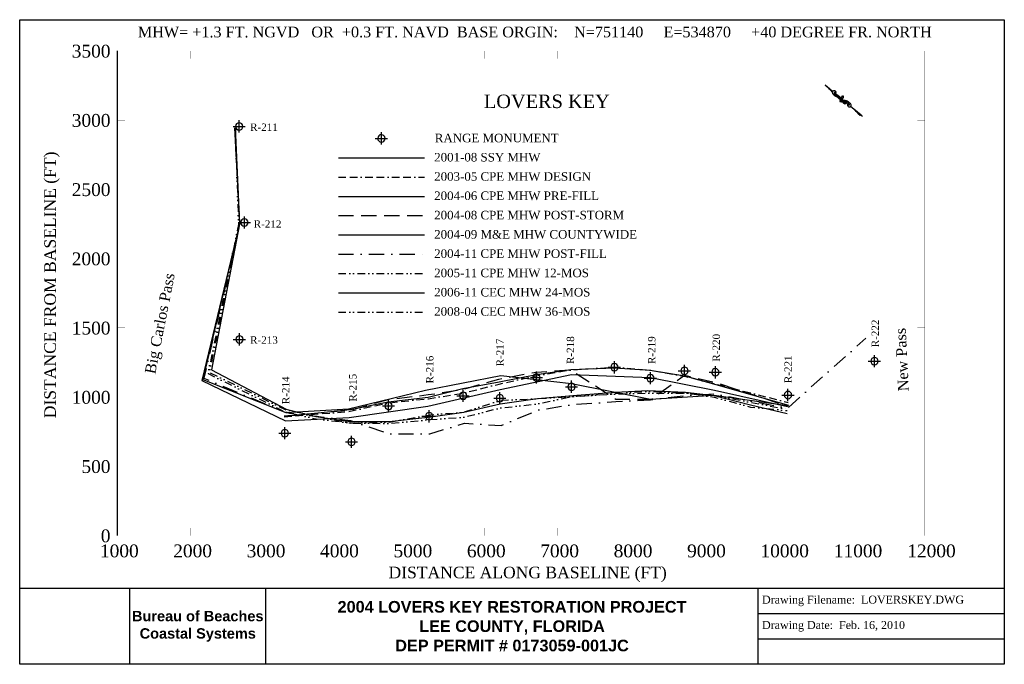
# Model space of a CAD drawing. Extents: x 101 to 16209, y 1993 to 12532.
import ezdxf

# ---------------------------------------------------------------- set-up
doc = ezdxf.new("R2010")
doc.units = 0
doc.header["$LTSCALE"] = 500
doc.header["$MEASUREMENT"] = 0
for name, pattern in [('BORDER2', [0.875, 0.25, -0.125, 0.25, -0.125, 0, -0.125]), ('DASHDOT', [1, 0.5, -0.25, 0, -0.25]), ('DASHED', [0.75, 0.5, -0.25]), ('DIVIDE2', [0.625, 0.25, -0.125, 0, -0.125, 0, -0.125])]:
    doc.linetypes.add(name, pattern=pattern)
doc.layers.get('0').update_dxf_attribs({"linetype": 'CONTINUOUS'})
for name, color, linetype in [('2001-08 SSY MHW', 7, 'CONTINUOUS'), ('2003-05 CPE MHW', 8, 'BORDER2'), ('2004-06 CPE MHW PRE-FILL', 1, 'CONTINUOUS'), ('2004-08 CPE MHW POST-STRM', 5, 'DASHED'), ('2004-09 M&E MHW', 6, 'CONTINUOUS'), ('2004-11 CPE MHW POST-FILL', 3, 'DASHDOT'), ('2005-11 CEC MHW 12-MOS', 4, 'DIVIDE2'), ('2006-11-CEC MHW 24MOS', 30, 'CONTINUOUS'), ('2008-04-CEC MHW 36MOS', 190, 'DIVIDE2'), ('GENERAL LABELS', 7, 'CONTINUOUS'), ('R-MONUMENTS', 7, 'CONTINUOUS'), ('SIGNATURE', 7, 'CONTINUOUS')]:
    doc.layers.add(name, color=color, linetype=linetype)
doc.styles.get("Standard").update_dxf_attribs({"font": 'times.ttf'})
picture_1 = doc.add_image_def('image1.tif', size_in_pixel=(660, 456))

# ---------------------------------------------------------------- blocks, each defined once
blk = doc.blocks.new('*X5')
for p, q in [((3042.8, 778.5), (3055.1, 778.5)), ((3043.1, 778.6), (3054, 778.6)), ((3043.3, 778.8), (3053, 778.8)), ((3043.4, 778.9), (3051.9, 778.9)), ((3043.5, 779.1), (3049.7, 779.1)), ((3043.5, 779), (3050.8, 779)), ((3043.6, 779.8), (3044.4, 779.8)), ((3043.6, 779.6), (3045.5, 779.6)), ((3043.6, 779.5), (3046.5, 779.5)), ((3043.6, 779.4), (3047.6, 779.4)), ((3043.6, 779.2), (3048.7, 779.2))]:
    blk.add_line(p, q)
blk = doc.blocks.new('*X2')
for p, q in [((3080, 778.5), (3088.8, 778.5)), ((3080.3, 778.6), (3088.7, 778.6)), ((3080.6, 778.8), (3088.6, 778.8)), ((3080.9, 778.9), (3088.5, 778.9)), ((3081.2, 779), (3088.4, 779)), ((3081.5, 779.1), (3088.3, 779.1)), ((3081.9, 779.2), (3088.1, 779.2)), ((3082.2, 779.4), (3087.9, 779.4)), ((3082.6, 779.5), (3087.6, 779.5)), ((3083.1, 779.6), (3087.3, 779.6)), ((3083.7, 779.8), (3086.8, 779.8)), ((3084.8, 779.9), (3085.1, 779.9))]:
    blk.add_line(p, q)
blk = doc.blocks.new('*X1')
for p, q in [((3076.6, 780.5), (3078.1, 780.5)), ((3076.6, 780.4), (3079.8, 780.4)), ((3076.6, 780.2), (3081.4, 780.2)), ((3076.6, 780.1), (3082.5, 780.1)), ((3076.6, 780), (3082.2, 780)), ((3076.6, 779.9), (3081.9, 779.9)), ((3076.6, 779.8), (3081.5, 779.8)), ((3076.6, 779.6), (3081.3, 779.6)), ((3076.7, 779.5), (3081.1, 779.5)), ((3076.7, 779.4), (3080.9, 779.4)), ((3076.7, 779.2), (3080.7, 779.2)), ((3076.7, 779.1), (3080.5, 779.1)), ((3076.7, 779), (3080.3, 779)), ((3076.7, 778.9), (3080.1, 778.9)), ((3076.7, 778.8), (3079.9, 778.8)), ((3076.7, 778.6), (3079.8, 778.6)), ((3076.7, 778.5), (3079.6, 778.5))]:
    blk.add_line(p, q)
blk = doc.blocks.new('*X4')
for p, q in [((3067.6, 778.5), (3072.8, 778.5)), ((3067.7, 778.6), (3073, 778.6)), ((3067.9, 778.8), (3073.1, 778.8)), ((3068, 778.9), (3073.3, 778.9)), ((3068.1, 779), (3075.4, 779)), ((3068.2, 779.2), (3075.4, 779.2)), ((3068.2, 779.1), (3075.4, 779.1)), ((3068.3, 779.4), (3075.4, 779.4)), ((3068.4, 779.7), (3075.4, 779.7)), ((3068.4, 779.6), (3075.4, 779.6)), ((3068.4, 779.5), (3075.4, 779.5)), ((3068.5, 781.2), (3068.5, 781.2)), ((3068.5, 781.1), (3070.1, 781.1)), ((3068.5, 781), (3071.8, 781)), ((3068.5, 780.1), (3075.3, 780.1)), ((3068.5, 780), (3075.3, 780)), ((3068.5, 779.9), (3075.4, 779.9)), ((3068.6, 780.9), (3073.4, 780.9)), ((3068.6, 780.7), (3075, 780.7)), ((3068.6, 780.6), (3075.3, 780.6)), ((3068.6, 780.5), (3075.3, 780.5)), ((3068.6, 780.4), (3075.3, 780.4)), ((3068.6, 780.2), (3075.3, 780.2)), ((3073, 778.5), (3075.4, 778.5)), ((3073.1, 778.6), (3075.4, 778.6)), ((3073.2, 778.8), (3075.4, 778.8)), ((3073.4, 778.9), (3075.4, 778.9))]:
    blk.add_line(p, q)
blk = doc.blocks.new('*X3')
for p, q in [((3091.4, 779.4), (3092.6, 779.4)), ((3091.4, 779.2), (3094.3, 779.2)), ((3091.4, 779.1), (3095.9, 779.1)), ((3091.5, 779), (3097.5, 779)), ((3091.5, 778.9), (3099.1, 778.9)), ((3091.5, 778.7), (3100.7, 778.7)), ((3091.5, 778.6), (3102.3, 778.6)), ((3091.5, 778.5), (3103.9, 778.5))]:
    blk.add_line(p, q)
blk = doc.blocks.new('NORTHA')
for p, q in [((-4, 467), (-16, 302)), ((-4, 467), (-4, 304)), ((-26, 179), (-30, 117)), ((-25, 192), (-26, 179)), ((-21, 244), (-22, 233)), ((-3, 270), (-3, 119)), ((-32, 101), (-38, 17)), ((-3, 102), (-3, 100)), ((-3, 100), (-3, 72)), ((-3, 69), (-3, 59)), ((-3, 59), (-3, 4)), ((-3, 4), (-3, -48)), ((-3, -146), (-20, -296)), ((-3, -81), (-3, -146)), ((-3, -146), (-3, -308)), ((-3, -308), (-3, -333))]:
    blk.add_line(p, q)
for points in [[(-10, 255, 0.077736), (-5, 250, 0.07962), (2, 248, 0.096266), (11, 248, 0.100752), (20, 251, 0.224486), (25, 260, 0.11255), (23, 281, 0.100563), (14, 296, 0.134878), (3, 303, 0.132719), (-12, 304, 0.155229), (-23, 297, 0.101616), (-31, 283, 0.067278), (-35, 260, 0.034332), (-34, 228, 0.050354), (-30, 207, 0.032541), (-20, 181, 0.044988), (-10, 163, 0.025546), (-3, 154, 0.017117), (8, 142, 0.06565), (17, 134, 0.042468), (34, 127)], [(2, 248, 0.076919), (5, 252, 0.080527), (7, 256, 0.088695), (7, 264, 0.141897), (5, 268, 0.152973), (1, 270, 0.126446), (-4, 270, 0.120122), (-9, 267, 0.080483), (-15, 260, 0.067361), (-20, 247, 0.059891), (-22, 231, 0.028199), (-20, 210, 0.039094), (-18, 196, 0.016831), (-15, 186, 0.008651), (-8, 168, 0.03625), (-3, 159, 0.021578), (6, 144)], [(-3, 119, 0.004821), (-10, 119, 0.00885), (-14, 119, 0.005772), (-29, 118, 0.010588), (-37, 117, 0.071206), (-43, 115, 0.064975), (-49, 112, 0.103615), (-53, 107, 0.157116), (-53, 104, 0.084448), (-52, 100, 0.119022), (-51, 98), (-43, 93), (-39, 90)], [(-43, 80, 0.155222), (-39, 82, 0.230745), (-38, 85, 0.039788), (-38, 88, 0.040789), (-39, 90, 0.05365), (-41, 92, -0.067543), (-42, 94, -0.159888), (-42, 97, -0.204389), (-41, 100, -0.067398), (-39, 101, -0.052215), (-35, 101, -0.013577), (-30, 102, -0.005027), (-15, 102, -0.010776), (-11, 102, -0.005653), (-3, 102)], [(7, -32, 0.077736), (1, -28, 0.07962), (-6, -25, 0.096266), (-15, -25, 0.100752), (-23, -29, 0.224486), (-29, -38, 0.11255), (-27, -59, 0.100563), (-17, -74, 0.134878), (-6, -81, 0.132719), (8, -81, 0.155229), (19, -75, 0.101616), (27, -61, 0.067278), (31, -37, 0.034332), (30, -6, 0.050354), (26, 15, 0.032541), (16, 42, 0.044988), (6, 60, 0.025546), (-1, 69, 0.017117), (-12, 81, 0.06565), (-21, 88, 0.042468), (-37, 96)], [(-6, -25, 0.076919), (-9, -29, 0.080527), (-11, -34, 0.088695), (-11, -41, 0.141897), (-9, -45, 0.152973), (-5, -48, 0.126446), (0, -47, 0.120122), (6, -45, 0.080483), (11, -37, 0.067361), (16, -24, 0.059891), (18, -8, 0.028199), (17, 12, 0.039094), (14, 27, 0.016831), (11, 36, 0.008651), (4, 55, 0.03625), (-1, 64, 0.021578), (-10, 79)], [(36, 141, 0.155222), (33, 139, 0.230745), (32, 136, 0.039788), (32, 133, 0.040789), (33, 131, 0.05365), (35, 129, -0.067543), (36, 127, -0.159888), (36, 124, -0.204389), (35, 121, -0.067398), (32, 120, -0.052215), (29, 120, -0.013577), (24, 119, -0.005027), (9, 119, -0.010776), (5, 119, -0.005653), (-3, 119)], [(-3, 102, 0.004821), (4, 102, 0.00885), (8, 102, 0.005772), (23, 103, 0.010588), (30, 104, 0.071206), (37, 106, 0.064975), (43, 110, 0.103615), (47, 114, 0.157116), (47, 117, 0.084448), (46, 121, 0.119022), (44, 123), (37, 128), (33, 131)]]:
    blk.add_lwpolyline(points, format="xyb")
for centre, radius, start, end in [((-32, -20), 37.1, 40.2226, 100.3478), ((-16, -308), 13.3, 0.1445, 108.2728)]:
    blk.add_arc(centre, radius, start, end)
at = {"xscale": 12.50000000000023, "yscale": 12.5, "zscale": 12.5, "rotation": 90.08312163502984}
for name in ['*X3', '*X1', '*X2', '*X4', '*X5']:
    blk.add_blockref(name, (9783, -38326), dxfattribs=at)

msp = doc.modelspace()

# ---------------------------------------------------------------- linework, layer by layer
at = {"layer": '2001-08 SSY MHW', "flags": 128}
for points in [[(3614, 10763), (3696, 9191), (3078, 6633), (4447, 5974), (5493, 6026), (6777, 6213), (7963, 6485), (9129, 6733), (10419, 6680), (11468, 6475), (12661, 6210)], [(5314, 10275), (6723, 10275)]]:
    msp.add_lwpolyline(points, dxfattribs=at)
at = {"layer": '2003-05 CPE MHW', "flags": 128}
for points in [[(5314, 9959), (6723, 9959)], [(4426, 6038), (5507, 6130), (6132, 6267), (6787, 6336), (7353, 6425), (7945, 6575), (8555, 6712), (9116, 6806), (9830, 6852), (10413, 6805), (10980, 6702), (11491, 6576), (12675, 6273)]]:
    msp.add_lwpolyline(points, dxfattribs=at)
at = {"layer": '2004-06 CPE MHW PRE-FILL', "flags": 128}
for points in [[(5314, 9644), (6723, 9644)], [(4451, 6052), (5506, 6159), (6131, 6284), (6786, 6361), (7349, 6501), (7944, 6610), (8554, 6734), (9116, 6811), (9831, 6843), (10413, 6804), (10980, 6709), (11491, 6569), (12677, 6229)]]:
    msp.add_lwpolyline(points, dxfattribs=at)
at = {"layer": '2004-08 CPE MHW POST-STRM', "flags": 128}
for points in [[(5314, 9329), (6723, 9329)], [(4425, 6058), (5506, 6147), (6129, 6324), (6784, 6402), (7350, 6486), (7942, 6657), (8552, 6771), (9116, 6809), (9855, 6327), (10435, 6328), (10979, 6720), (11489, 6601), (12678, 6211)]]:
    msp.add_lwpolyline(points, dxfattribs=at)
at = {"layer": '2004-09 M&E MHW', "flags": 128}
for points in [[(3620, 10765), (3697, 9191), (3096, 6652), (4454, 6108), (5480, 6168), (6739, 6476), (7973, 6717), (9129, 6584), (10419, 6328), (11464, 6396), (12662, 6222)], [(5314, 9014), (6723, 9014)]]:
    msp.add_lwpolyline(points, dxfattribs=at)
at = {"layer": '2004-11 CPE MHW POST-FILL', "flags": 128}
for points in [[(3618, 10764), (3699, 9192), (3113, 6671), (4454, 6111), (5514, 5977), (6156, 5759), (6813, 5762), (7376, 5933), (7977, 5897), (8581, 6149), (9129, 6239), (9856, 6289), (10419, 6317), (10995, 6389), (11465, 6417), (12660, 6180), (13945, 7325)], [(5314, 8698), (6723, 8698)]]:
    msp.add_lwpolyline(points, dxfattribs=at)
at = {"layer": '2005-11 CEC MHW 12-MOS', "flags": 128}
for points in [[(3621, 10765), (3693, 9190), (3203, 6769), (4456, 6154), (5501, 5938), (6148, 5931), (6808, 5994), (7371, 6034), (7949, 6182), (8576, 6251), (9129, 6371), (9851, 6412), (10419, 6428), (10993, 6428), (11464, 6391), (12659, 6162)], [(5314, 8383), (6723, 8383)]]:
    msp.add_lwpolyline(points, dxfattribs=at)
at = {"layer": '2006-11-CEC MHW 24MOS', "flags": 128}
for points in [[(3625, 10766), (3698, 9192), (3240, 6809), (4459, 6165), (4948, 6046), (5507, 5962), (6145, 5961), (6825, 6039), (7366, 6113), (7960, 6252), (8572, 6339), (9215, 6394), (9848, 6444), (10375, 6467), (10992, 6444), (11464, 6386), (12059, 6233), (12656, 6095)], [(5314, 8068), (6723, 8068)]]:
    msp.add_lwpolyline(points, dxfattribs=at)
at = {"layer": '2008-04-CEC MHW 36MOS', "flags": 128}
for points in [[(3629, 10767), (3681, 9186), (3182, 6746), (4456, 6115), (4950, 6007), (5509, 5938), (6146, 5954), (6821, 6071), (7366, 6116), (7963, 6309), (8572, 6338), (9215, 6374), (9850, 6420), (10375, 6455), (10993, 6431), (11463, 6360), (12057, 6198), (12658, 6142)], [(5314, 7752), (6723, 7752)]]:
    msp.add_lwpolyline(points, dxfattribs=at)
at = {"layer": 'GENERAL LABELS', "color": 7, "linetype": 'Continuous'}
msp.add_line((1702, 4097), (1702, 12022), dxfattribs=at)
at = {"layer": 'GENERAL LABELS', "color": 7, "linetype": 'Continuous', "const_width": 1}
for points in [[(1702, 12022), (1826, 12022)], [(1702, 12022), (14909, 12022)], [(1702, 12022), (1702, 11898)], [(2901, 12022), (2901, 11898)], [(4102, 12022), (4102, 11898)], [(5303, 12022), (5303, 11898)], [(6504, 12022), (6504, 11898)], [(7705, 12022), (7705, 11898)], [(8905, 12022), (8905, 11898)], [(10106, 12022), (10106, 11898)], [(11307, 12022), (11307, 11898)], [(12508, 12022), (12508, 11898)], [(13708, 12022), (13708, 11898)], [(14909, 12022), (14785, 12022)], [(14909, 4097), (14909, 12022)], [(14909, 12022), (14909, 11898)], [(1702, 10890), (1826, 10890)], [(14909, 10890), (14785, 10890)], [(1702, 9758), (1826, 9758)], [(14909, 9758), (14785, 9758)], [(1702, 8626), (1826, 8626)], [(14909, 8626), (14785, 8626)], [(1702, 7494), (1826, 7494)], [(14909, 7494), (14785, 7494)], [(1702, 6362), (1826, 6362)], [(14909, 6362), (14785, 6362)], [(1702, 5230), (1826, 5230)], [(14909, 5230), (14785, 5230)], [(1702, 4097), (1702, 4221)], [(2901, 4097), (2901, 4221)], [(4102, 4097), (4102, 4221)], [(5303, 4097), (5303, 4221)], [(6504, 4097), (6504, 4221)], [(7705, 4097), (7705, 4221)], [(8905, 4097), (8905, 4221)], [(10106, 4097), (10106, 4221)], [(11307, 4097), (11307, 4221)], [(12508, 4097), (12508, 4221)], [(13708, 4097), (13708, 4221)], [(14909, 4097), (14909, 4221)], [(1702, 4097), (1826, 4097)], [(1702, 4097), (14909, 4097)], [(14909, 4097), (14785, 4097)]]:
    msp.add_lwpolyline(points, dxfattribs=at)
at = {"layer": 'R-MONUMENTS', "color": 1, "linetype": 'Continuous'}
for p, q in [((3691, 10688), (3691, 10888)), ((3591, 10788), (3791, 10788)), ((6018, 10492), (6018, 10692)), ((5918, 10592), (6118, 10592)), ((3676, 9217), (3876, 9217)), ((3776, 9117), (3776, 9317)), ((3596, 7305), (3796, 7305)), ((3696, 7205), (3696, 7405)), ((13984, 6949), (14184, 6949)), ((14084, 6849), (14084, 7049)), ((10419, 6571), (10419, 6771)), ((11382, 6768), (11582, 6768)), ((11482, 6668), (11482, 6868)), ((9129, 6431), (9129, 6631)), ((10319, 6671), (10519, 6671)), ((7956, 6245), (7956, 6445)), ((9029, 6531), (9229, 6531)), ((12670, 6296), (12670, 6496)), ((7856, 6345), (8056, 6345)), ((12570, 6396), (12770, 6396)), ((6800, 5949), (6800, 6149)), ((6700, 6049), (6900, 6049)), ((4438, 5672), (4438, 5872)), ((4338, 5772), (4538, 5772)), ((5530, 5531), (5530, 5731)), ((5430, 5631), (5630, 5631))]:
    msp.add_line(p, q, dxfattribs=at)
at = {"layer": 'R-MONUMENTS', "color": 7, "linetype": 'Continuous'}
for p, q in [((9830, 6750), (9830, 6950)), ((8556, 6582), (8556, 6782)), ((9730, 6850), (9930, 6850)), ((10876, 6791), (11076, 6791)), ((10976, 6691), (10976, 6891)), ((8456, 6682), (8656, 6682)), ((7355, 6284), (7355, 6484)), ((6134, 6117), (6134, 6317)), ((7255, 6384), (7455, 6384)), ((6034, 6217), (6234, 6217))]:
    msp.add_line(p, q, dxfattribs=at)
for centre in [(3691, 10788), (6018, 10592), (3776, 9217), (3696, 7305), (14084, 6949), (9830, 6850), (10976, 6791), (11482, 6768), (8556, 6682), (10419, 6671), (7355, 6384), (9129, 6531), (12670, 6396), (7956, 6345), (6134, 6217), (6800, 6049), (4438, 5772), (5530, 5631)]:
    msp.add_arc(centre, 60, 0, 359, dxfattribs=at)
at = {"layer": 'SIGNATURE', "color": 7, "linetype": 'Continuous'}
for p, q in [((101, 3238), (16209, 3238)), ((4128, 1993), (4128, 3238)), ((12182, 2408), (12182, 3238)), ((12182, 2823), (16209, 2823)), ((12182, 1993), (12182, 2408)), ((12182, 2408), (16209, 2408))]:
    msp.add_line(p, q, dxfattribs=at)
msp.add_lwpolyline([(101, 1993), (101, 12532), (16209, 12532), (16209, 1993)], close=True, dxfattribs=at)

# ---------------------------------------------------------------- block references
at = {"layer": 'GENERAL LABELS', "color": 7, "linetype": 'Continuous', "rotation": 49.99999999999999}
msp.add_blockref('NORTHA', (13636, 11169), dxfattribs=at)

# ---------------------------------------------------------------- texts
at = {"layer": '2001-08 SSY MHW'}
msp.add_text('2001-08 SSY MHW', height=140, dxfattribs=at).set_placement((6882, 10214))
at = {"layer": '2003-05 CPE MHW'}
msp.add_text('2003-05 CPE MHW DESIGN', height=140, dxfattribs=at).set_placement((6882, 9899))
at = {"layer": '2004-06 CPE MHW PRE-FILL'}
msp.add_text('2004-06 CPE MHW PRE-FILL', height=140, dxfattribs=at).set_placement((6882, 9584))
at = {"layer": '2004-08 CPE MHW POST-STRM'}
msp.add_text('2004-08 CPE MHW POST-STORM', height=140, dxfattribs=at).set_placement((6882, 9268))
at = {"layer": '2004-09 M&E MHW'}
msp.add_text('2004-09 M&E MHW COUNTYWIDE', height=140, dxfattribs=at).set_placement((6882, 8953))
at = {"layer": '2004-11 CPE MHW POST-FILL'}
msp.add_text('2004-11 CPE MHW POST-FILL', height=140, dxfattribs=at).set_placement((6882, 8638))
at = {"layer": '2005-11 CEC MHW 12-MOS'}
msp.add_text('2005-11 CPE MHW 12-MOS', height=140, dxfattribs=at).set_placement((6882, 8322))
at = {"layer": '2006-11-CEC MHW 24MOS'}
msp.add_text('2006-11 CEC MHW 24-MOS', height=140, dxfattribs=at).set_placement((6882, 8007))
at = {"layer": '2008-04-CEC MHW 36MOS'}
msp.add_text('2008-04 CEC MHW 36-MOS', height=140, dxfattribs=at).set_placement((6882, 7692))
at = {"layer": 'GENERAL LABELS', "color": 7, "linetype": 'Continuous'}
for s, height, p in [('MHW= +1.3 FT. NGVD   OR  +0.3 FT. NAVD  BASE ORGIN:    N=751140     E=534870     +40 DEGREE FR. NORTH', 175, (2034, 12244)), ('3500', 210, (952, 11913)), ('LOVERS KEY', 220, (7695, 11088)), ('3000', 210, (952, 10781)), ('2500', 210, (952, 9649)), ('2000', 210, (952, 8517)), ('1500', 210, (952, 7385)), ('1000', 210, (952, 6253)), ('  500', 210, (952, 5121)), ('      0', 210, (952, 3988)), ('1000', 210, (1414, 3742)), ('2000', 210, (2613, 3742)), ('3000', 210, (3814, 3742)), ('4000', 210, (5015, 3742)), ('5000', 210, (6216, 3742)), ('6000', 210, (7417, 3742)), ('7000', 210, (8617, 3742)), ('8000', 210, (9818, 3742)), ('9000', 210, (11019, 3742)), ('10000', 210, (12220, 3742)), ('11000', 210, (13420, 3742)), ('12000', 210, (14621, 3742)), ('DISTANCE ALONG BASELINE (FT)', 190, (6135, 3399))]:
    msp.add_text(s, height=height, dxfattribs=at).set_placement(p)
for s, height, rotation, p in [('DISTANCE FROM BASELINE (FT)', 190, 90, (693, 6016)), ('Big Carlos Pass', 175, 78.8693, (2317, 6729)), ('New Pass', 175, 92.8959, (14648, 6462))]:
    msp.add_text(s, height=height, rotation=rotation, dxfattribs=at).set_placement(p)
at = {"layer": 'R-MONUMENTS', "linetype": 'Continuous'}
for s, p in [('R-211', (3871, 10715)), ('R-212', (3930, 9132)), ('R-213', (3871, 7235))]:
    msp.add_text(s, height=120, dxfattribs=at).set_placement(p)
at = {"layer": 'R-MONUMENTS'}
msp.add_text('RANGE MONUMENT', height=140, dxfattribs=at).set_placement((6892, 10528))
at = {"layer": 'R-MONUMENTS', "linetype": 'Continuous'}
for s, p in [('R-222', (14158, 7176)), ('R-217', (8018, 6864)), ('R-218', (9171, 6903)), ('R-219', (10501, 6903)), ('R-220', (11557, 6942)), ('R-216', (6870, 6585)), ('R-221', (12731, 6590)), ('R-214', (4514, 6246)), ('R-215', (5611, 6289))]:
    msp.add_text(s, height=120, rotation=90, dxfattribs=at).set_placement(p)
at = {"layer": 'SIGNATURE', "color": 7, "linetype": 'Continuous'}
for s, insert, char_height, width, attachment_point in [('Drawing Filename:  LOVERSKEY.DWG', (12245, 3029), 130, 4026.97, 4), ('{\\fArial|b1|i0|c0|p34;2004 LOVERS KEY RESTORATION PROJECT\\PLEE COUNTY, FLORIDA\\PDEP PERMIT # 0173059-001JC}', (8155, 2615), 190, 8053.94, 5), ('{\\FARIALBD.TTF;Bureau of Beaches Coastal Systems}', (3014, 2614), 170, 2228.32, 5), ('Drawing Date:  Feb. 16, 2010', (12245, 2614), 130, 4026.97, 4)]:
    msp.add_mtext(s, dxfattribs=dict(at, insert=insert, char_height=char_height, width=width, attachment_point=attachment_point))

# ---------------------------------------------------------------- pictures from other files: only their frames are drawn
image = msp.add_image(picture_1, insert=(101, 1993), size_in_units=(1799, 1243), dxfattribs=at)
image.dxf.flags = 7

doc.saveas('drawing.dxf')
